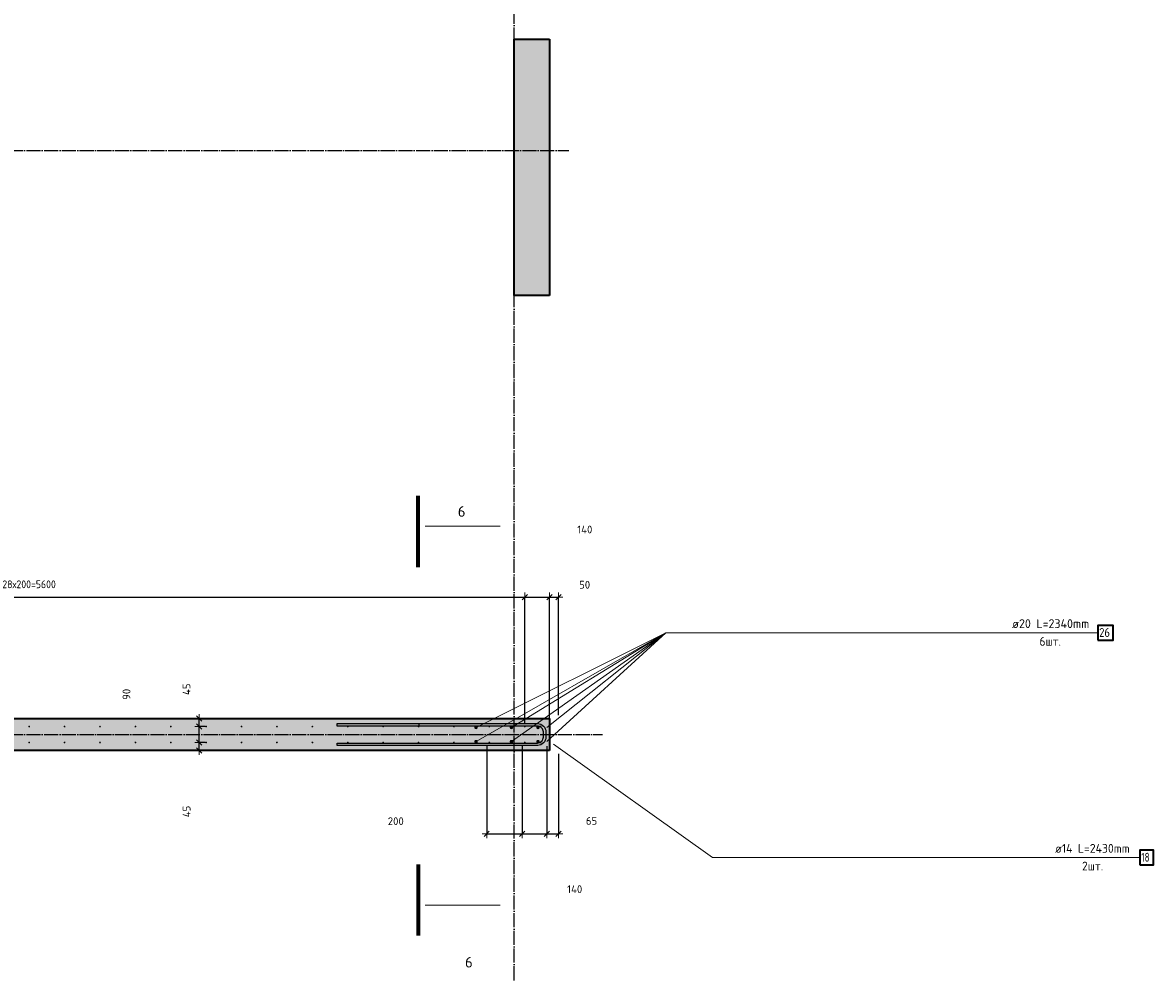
# Model space of a CAD drawing. Header units: millimetres. Extents: x -2995 to 60896, y -2809 to 57831.
# Tile 46 of 169: x 11123 to 17512, y 38196 to 43563. Entities that reach past the tile are written whole.
import ezdxf

# ---------------------------------------------------------------- set-up
doc = ezdxf.new("R2010")
doc.units = ezdxf.units.MM
doc.header["$PDMODE"] = 65
doc.linetypes.add('______11', pattern=[100, 80, -10, 0, -10])
doc.linetypes.add('______5', pattern=[220, 160, -20, 20, -20])
for name, color, linetype, lineweight in [('Арм.стержн. вертикальными 1', 22, 'Continuous', 35), ('Арм.стержн.горизонт. 2', 202, 'Continuous', 35), ('Обозначение разреза_ общее', 7, 'Continuous', 25), ('Размерная линия_ общее', 7, 'Continuous', 13)]:
    doc.layers.add(name, color=color, linetype=linetype, lineweight=lineweight)
doc.layers.add('Арм.стержн. вертикальными 2', color=7, linetype='Continuous', lineweight=35, true_color=0x006e00)
doc.layers.add('Осевая линия_ общее', color=7, linetype='______5', lineweight=13, true_color=0xa0a0a0)
doc.styles.add('ISOCPEUR', font='ISOCPEUR')
doc.dimstyles.new('DIMSTYLE_2', dxfattribs={"dimtxt": 44, "dimasz": 50, "dimexe": 0, "dimexo": 0, "dimgap": 22, "dimtad": 2, "dimdec": 0, "dimrnd": 5, "dimzin": 12, "dimdsep": 46, "dimtxsty": 'ISOCPEUR', "dimblk1": 'ALL_ML_STRICH', "dimblk2": 'ALL_ML_STRICH', "dimsah": 1, "dimcen": 0, "dimclrd": 7, "dimclre": 256, "dimclrt": 7, "dimadec": 0, "dimazin": 0, "dimtfac": 1, "dimtdec": 0, "dimtix": 1, "dimtmove": 2, "dimatfit": 3, "dimfxl": 0, "dimtvp": 1.2, "dimtzin": 0, "dimlwd": 0, "dimlwe": -3, "dimarcsym": 0})
doc.dimstyles.new('DIMSTYLE_3', dxfattribs={"dimtxt": 44, "dimasz": 50, "dimexe": 0, "dimexo": 0, "dimgap": 22, "dimtad": 2, "dimdec": 0, "dimrnd": 5, "dimzin": 12, "dimdsep": 46, "dimtxsty": 'ISOCPEUR', "dimblk1": 'ALL_ML_STRICH', "dimblk2": 'ALL_ML_STRICH', "dimsah": 1, "dimcen": 0, "dimclrd": 7, "dimclre": 256, "dimclrt": 7, "dimadec": 0, "dimazin": 0, "dimtfac": 1, "dimtdec": 0, "dimtix": 1, "dimtmove": 2, "dimatfit": 3, "dimfxl": 0, "dimtvp": 1.2, "dimtzin": 0, "dimlwd": 0, "dimlwe": -3, "dimarcsym": 0})
doc.dimstyles.new('DIMSTYLE_5', dxfattribs={"dimtxt": 44, "dimasz": 50, "dimexe": 0, "dimexo": 0, "dimgap": 22, "dimtad": 2, "dimdec": 0, "dimrnd": 5, "dimzin": 12, "dimdsep": 46, "dimtxsty": 'ISOCPEUR', "dimblk1": 'ALL_ML_STRICH', "dimblk2": 'ALL_ML_STRICH', "dimsah": 1, "dimcen": 0, "dimclrd": 7, "dimclre": 256, "dimclrt": 7, "dimadec": 0, "dimazin": 0, "dimtfac": 1, "dimtdec": 0, "dimtix": 1, "dimtmove": 2, "dimatfit": 3, "dimfxl": 0, "dimtzin": 0, "dimlwd": 0, "dimlwe": -3, "dimarcsym": 0})
doc.dimstyles.new('DIMSTYLE_6', dxfattribs={"dimtxt": 44, "dimasz": 50, "dimexe": 0, "dimexo": 0, "dimgap": 22, "dimtad": 0, "dimdec": 0, "dimrnd": 5, "dimzin": 12, "dimdsep": 46, "dimtxsty": 'ISOCPEUR', "dimblk1": 'ALL_ML_STRICH', "dimblk2": 'ALL_ML_STRICH', "dimsah": 1, "dimcen": 0, "dimclrd": 7, "dimclre": 256, "dimclrt": 7, "dimadec": 0, "dimazin": 0, "dimtfac": 1, "dimtdec": 0, "dimtix": 1, "dimtmove": 2, "dimatfit": 3, "dimfxl": 0, "dimtzin": 0, "dimlwd": 0, "dimlwe": -3, "dimarcsym": 0})

# ---------------------------------------------------------------- blocks, each defined once
blk = doc.blocks.new('ALL_ML_STRICH')
at = {"color": 0, "linetype": 'ByBlock', "lineweight": -2}
for p, q in [((-1, 0), (0.5, 0)), ((-0.3, -0.3), (0.3, 0.3)), ((0, -0.5), (0, 0.5))]:
    blk.add_line(p, q, dxfattribs=at)
blk = doc.blocks.new('*D4')
at = {"layer": 'DEFPOINTS', "color": 7, "linetype": 'Continuous', "lineweight": 13, "transparency": 33554687}
for p in [(12174.7, 39495.5), (12074.2, 39450), (12121, 39450)]:
    blk.add_point(p, dxfattribs=at)
at = {"layer": 'Размерная линия_ общее', "color": 253, "linetype": 'Continuous', "lineweight": -2, "true_color": 0xa0a0a0, "transparency": 33554687}
for p, q in [((12154.7, 39495.5), (12121, 39495.5)), ((12094.2, 39450), (12121, 39450))]:
    blk.add_line(p, q, dxfattribs=at)
at = {"layer": 'Размерная линия_ общее', "color": 7, "linetype": 'Continuous', "lineweight": -2, "transparency": 33554687}
blk.add_line((12121, 39450), (12121, 39495.5), dxfattribs=at)
at = {"layer": 'Размерная линия_ общее', "color": 7, "linetype": 'Continuous', "lineweight": 13, "transparency": 33554687, "xscale": 50, "yscale": 50, "zscale": 50}
for p, rotation in [((12121, 39495.5), 90), ((12121, 39450), 270)]:
    blk.add_blockref('ALL_ML_STRICH', p, dxfattribs=dict(at, rotation=rotation))
at = {"layer": 'Размерная линия_ общее', "color": 7, "linetype": 'Continuous', "lineweight": 13, "transparency": 33554687, "insert": (12049.6, 39105.1), "char_height": 44, "width": 88, "attachment_point": 5, "rotation": 90, "style": 'ISOCPEUR'}
blk.add_mtext('\\A1;{45}', dxfattribs=at)
blk = doc.blocks.new('*D5')
at = {"layer": 'DEFPOINTS', "color": 7, "linetype": 'Continuous', "lineweight": 13, "transparency": 33554687}
for p in [(12174.7, 39585), (12121, 39495.5), (12174.7, 39495.5)]:
    blk.add_point(p, dxfattribs=at)
at = {"layer": 'Размерная линия_ общее', "color": 253, "linetype": 'Continuous', "lineweight": -2, "true_color": 0xa0a0a0, "transparency": 33554687}
for p, q in [((12154.7, 39585), (12121, 39585)), ((12154.7, 39495.5), (12121, 39495.5))]:
    blk.add_line(p, q, dxfattribs=at)
at = {"layer": 'Размерная линия_ общее', "color": 7, "linetype": 'Continuous', "lineweight": -2, "transparency": 33554687}
blk.add_line((12121, 39495.5), (12121, 39585), dxfattribs=at)
at = {"layer": 'Размерная линия_ общее', "color": 7, "linetype": 'Continuous', "lineweight": 13, "transparency": 33554687, "xscale": 50, "yscale": 50, "zscale": 50}
for p, rotation in [((12121, 39585), 90), ((12121, 39495.5), 270)]:
    blk.add_blockref('ALL_ML_STRICH', p, dxfattribs=dict(at, rotation=rotation))
at = {"layer": 'Размерная линия_ общее', "color": 7, "linetype": 'Continuous', "lineweight": 13, "transparency": 33554687, "insert": (11709.6, 39767.2), "char_height": 44, "width": 88, "attachment_point": 5, "rotation": 90, "style": 'ISOCPEUR'}
blk.add_mtext('\\A1;{90}', dxfattribs=at)
blk = doc.blocks.new('*D6')
at = {"layer": 'DEFPOINTS', "color": 7, "linetype": 'Continuous', "lineweight": 13, "transparency": 33554687}
for p in [(12074.2, 39630), (12121, 39585), (12174.7, 39585)]:
    blk.add_point(p, dxfattribs=at)
at = {"layer": 'Размерная линия_ общее', "color": 253, "linetype": 'Continuous', "lineweight": -2, "true_color": 0xa0a0a0, "transparency": 33554687}
for p, q in [((12094.2, 39630), (12121, 39630)), ((12154.7, 39585), (12121, 39585))]:
    blk.add_line(p, q, dxfattribs=at)
at = {"layer": 'Размерная линия_ общее', "color": 7, "linetype": 'Continuous', "lineweight": -2, "transparency": 33554687}
blk.add_line((12121, 39585), (12121, 39630), dxfattribs=at)
at = {"layer": 'Размерная линия_ общее', "color": 7, "linetype": 'Continuous', "lineweight": 13, "transparency": 33554687, "xscale": 50, "yscale": 50, "zscale": 50}
for p, rotation in [((12121, 39630), 90), ((12121, 39585), 270)]:
    blk.add_blockref('ALL_ML_STRICH', p, dxfattribs=dict(at, rotation=rotation))
at = {"layer": 'Размерная линия_ общее', "color": 7, "linetype": 'Continuous', "lineweight": 13, "transparency": 33554687, "insert": (12049.3, 39795.8), "char_height": 44, "width": 88, "attachment_point": 5, "rotation": 90, "style": 'ISOCPEUR'}
blk.add_mtext('\\A1;{45}', dxfattribs=at)
blk = doc.blocks.new('*D51')
at = {"layer": 'DEFPOINTS', "color": 7, "linetype": 'Continuous', "lineweight": 13, "transparency": 33554687}
for p in [(8360, 40316.8), (8360, 39585), (13960, 39585)]:
    blk.add_point(p, dxfattribs=at)
at = {"layer": 'Размерная линия_ общее', "color": 253, "linetype": 'Continuous', "lineweight": -2, "true_color": 0xa0a0a0, "transparency": 33554687}
for p, q in [((8360, 39605), (8360, 40316.8)), ((13960, 39605), (13960, 40316.8))]:
    blk.add_line(p, q, dxfattribs=at)
at = {"layer": 'Размерная линия_ общее', "color": 7, "linetype": 'Continuous', "lineweight": -2, "transparency": 33554687}
blk.add_line((8360, 40316.8), (13960, 40316.8), dxfattribs=at)
at = {"layer": 'Размерная линия_ общее', "color": 7, "linetype": 'Continuous', "lineweight": 13, "transparency": 33554687, "xscale": 50, "yscale": 50, "zscale": 50, "rotation": 180}
blk.add_blockref('ALL_ML_STRICH', (8360, 40316.8), dxfattribs=at)
at = {"layer": 'Размерная линия_ общее', "color": 7, "linetype": 'Continuous', "lineweight": 13, "transparency": 33554687, "xscale": 50, "yscale": 50, "zscale": 50}
blk.add_blockref('ALL_ML_STRICH', (13960, 40316.8), dxfattribs=at)
at = {"layer": 'Размерная линия_ общее', "color": 7, "linetype": 'Continuous', "lineweight": 13, "transparency": 33554687, "insert": (11008, 40410.8), "char_height": 44, "width": 2.2, "attachment_point": 1, "line_spacing_factor": 0.60241, "style": 'ISOCPEUR'}
blk.add_mtext('\\W0.91;28х200=5600', dxfattribs=at)
blk = doc.blocks.new('*D52')
at = {"layer": 'DEFPOINTS', "color": 7, "linetype": 'Continuous', "lineweight": 13, "transparency": 33554687}
for p in [(13960, 40316.8), (13960, 39585), (14100, 39585)]:
    blk.add_point(p, dxfattribs=at)
at = {"layer": 'Размерная линия_ общее', "color": 253, "linetype": 'Continuous', "lineweight": -2, "true_color": 0xa0a0a0, "transparency": 33554687}
for p, q in [((13960, 39605), (13960, 40316.8)), ((14100, 39605), (14100, 40316.8))]:
    blk.add_line(p, q, dxfattribs=at)
at = {"layer": 'Размерная линия_ общее', "color": 7, "linetype": 'Continuous', "lineweight": -2, "transparency": 33554687}
blk.add_line((13960, 40316.8), (14100, 40316.8), dxfattribs=at)
at = {"layer": 'Размерная линия_ общее', "color": 7, "linetype": 'Continuous', "lineweight": 13, "transparency": 33554687, "xscale": 50, "yscale": 50, "zscale": 50, "rotation": 180}
blk.add_blockref('ALL_ML_STRICH', (13960, 40316.8), dxfattribs=at)
at = {"layer": 'Размерная линия_ общее', "color": 7, "linetype": 'Continuous', "lineweight": 13, "transparency": 33554687, "xscale": 50, "yscale": 50, "zscale": 50}
blk.add_blockref('ALL_ML_STRICH', (14100, 40316.8), dxfattribs=at)
at = {"layer": 'Размерная линия_ общее', "color": 7, "linetype": 'Continuous', "lineweight": 13, "transparency": 33554687, "insert": (14299.5, 40698.5), "char_height": 44, "width": 132, "attachment_point": 5, "style": 'ISOCPEUR'}
blk.add_mtext('\\A1;{140}', dxfattribs=at)
blk = doc.blocks.new('*D53')
at = {"layer": 'DEFPOINTS', "color": 7, "linetype": 'Continuous', "lineweight": 13, "transparency": 33554687}
for p in [(14100, 40316.8), (14150, 39630), (14100, 39585)]:
    blk.add_point(p, dxfattribs=at)
at = {"layer": 'Размерная линия_ общее', "color": 253, "linetype": 'Continuous', "lineweight": -2, "true_color": 0xa0a0a0, "transparency": 33554687}
for p, q in [((14100, 39605), (14100, 40316.8)), ((14150, 39650), (14150, 40316.8))]:
    blk.add_line(p, q, dxfattribs=at)
at = {"layer": 'Размерная линия_ общее', "color": 7, "linetype": 'Continuous', "lineweight": -2, "transparency": 33554687}
blk.add_line((14100, 40316.8), (14150, 40316.8), dxfattribs=at)
at = {"layer": 'Размерная линия_ общее', "color": 7, "linetype": 'Continuous', "lineweight": 13, "transparency": 33554687, "xscale": 50, "yscale": 50, "zscale": 50, "rotation": 180}
blk.add_blockref('ALL_ML_STRICH', (14100, 40316.8), dxfattribs=at)
at = {"layer": 'Размерная линия_ общее', "color": 7, "linetype": 'Continuous', "lineweight": 13, "transparency": 33554687, "xscale": 50, "yscale": 50, "zscale": 50}
blk.add_blockref('ALL_ML_STRICH', (14150, 40316.8), dxfattribs=at)
at = {"layer": 'Размерная линия_ общее', "color": 7, "linetype": 'Continuous', "lineweight": 13, "transparency": 33554687, "insert": (14298.5, 40386.5), "char_height": 44, "width": 88, "attachment_point": 5, "style": 'ISOCPEUR'}
blk.add_mtext('\\A1;{50}', dxfattribs=at)
blk = doc.blocks.new('*D54')
at = {"layer": 'DEFPOINTS', "color": 7, "linetype": 'Continuous', "lineweight": 13, "transparency": 33554687}
for p in [(13745, 39495), (13945, 39495), (13745, 38978.9)]:
    blk.add_point(p, dxfattribs=at)
at = {"layer": 'Размерная линия_ общее', "color": 253, "linetype": 'Continuous', "lineweight": -2, "true_color": 0xa0a0a0, "transparency": 33554687}
for p, q in [((13745, 39475), (13745, 38978.9)), ((13945, 39475), (13945, 38978.9))]:
    blk.add_line(p, q, dxfattribs=at)
at = {"layer": 'Размерная линия_ общее', "color": 7, "linetype": 'Continuous', "lineweight": -2, "transparency": 33554687}
blk.add_line((13745, 38978.9), (13945, 38978.9), dxfattribs=at)
at = {"layer": 'Размерная линия_ общее', "color": 7, "linetype": 'Continuous', "lineweight": 13, "transparency": 33554687, "xscale": 50, "yscale": 50, "zscale": 50, "rotation": 180}
blk.add_blockref('ALL_ML_STRICH', (13745, 38978.9), dxfattribs=at)
at = {"layer": 'Размерная линия_ общее', "color": 7, "linetype": 'Continuous', "lineweight": 13, "transparency": 33554687, "xscale": 50, "yscale": 50, "zscale": 50}
blk.add_blockref('ALL_ML_STRICH', (13945, 38978.9), dxfattribs=at)
at = {"layer": 'Размерная линия_ общее', "color": 7, "linetype": 'Continuous', "lineweight": 13, "transparency": 33554687, "insert": (13231.3, 39050.1), "char_height": 44, "width": 132, "attachment_point": 5, "style": 'ISOCPEUR'}
blk.add_mtext('\\A1;{200}', dxfattribs=at)
blk = doc.blocks.new('*D55')
at = {"layer": 'DEFPOINTS', "color": 7, "linetype": 'Continuous', "lineweight": 13, "transparency": 33554687}
for p in [(13945, 39495), (14085, 39495), (13945, 38978.9)]:
    blk.add_point(p, dxfattribs=at)
at = {"layer": 'Размерная линия_ общее', "color": 253, "linetype": 'Continuous', "lineweight": -2, "true_color": 0xa0a0a0, "transparency": 33554687}
for p, q in [((13945, 39475), (13945, 38978.9)), ((14085, 39475), (14085, 38978.9))]:
    blk.add_line(p, q, dxfattribs=at)
at = {"layer": 'Размерная линия_ общее', "color": 7, "linetype": 'Continuous', "lineweight": -2, "transparency": 33554687}
blk.add_line((13945, 38978.9), (14085, 38978.9), dxfattribs=at)
at = {"layer": 'Размерная линия_ общее', "color": 7, "linetype": 'Continuous', "lineweight": 13, "transparency": 33554687, "xscale": 50, "yscale": 50, "zscale": 50, "rotation": 180}
blk.add_blockref('ALL_ML_STRICH', (13945, 38978.9), dxfattribs=at)
at = {"layer": 'Размерная линия_ общее', "color": 7, "linetype": 'Continuous', "lineweight": 13, "transparency": 33554687, "xscale": 50, "yscale": 50, "zscale": 50}
blk.add_blockref('ALL_ML_STRICH', (14085, 38978.9), dxfattribs=at)
at = {"layer": 'Размерная линия_ общее', "color": 7, "linetype": 'Continuous', "lineweight": 13, "transparency": 33554687, "insert": (14242.5, 38666), "char_height": 44, "width": 132, "attachment_point": 5, "style": 'ISOCPEUR'}
blk.add_mtext('\\A1;{140}', dxfattribs=at)
blk = doc.blocks.new('*D56')
at = {"layer": 'DEFPOINTS', "color": 7, "linetype": 'Continuous', "lineweight": 13, "transparency": 33554687}
for p in [(14085, 39495), (14150, 39450), (14085, 38978.9)]:
    blk.add_point(p, dxfattribs=at)
at = {"layer": 'Размерная линия_ общее', "color": 253, "linetype": 'Continuous', "lineweight": -2, "true_color": 0xa0a0a0, "transparency": 33554687}
for p, q in [((14085, 39475), (14085, 38978.9)), ((14150, 39430), (14150, 38978.9))]:
    blk.add_line(p, q, dxfattribs=at)
at = {"layer": 'Размерная линия_ общее', "color": 7, "linetype": 'Continuous', "lineweight": -2, "transparency": 33554687}
blk.add_line((14085, 38978.9), (14150, 38978.9), dxfattribs=at)
at = {"layer": 'Размерная линия_ общее', "color": 7, "linetype": 'Continuous', "lineweight": 13, "transparency": 33554687, "xscale": 50, "yscale": 50, "zscale": 50, "rotation": 180}
blk.add_blockref('ALL_ML_STRICH', (14085, 38978.9), dxfattribs=at)
at = {"layer": 'Размерная линия_ общее', "color": 7, "linetype": 'Continuous', "lineweight": 13, "transparency": 33554687, "xscale": 50, "yscale": 50, "zscale": 50}
blk.add_blockref('ALL_ML_STRICH', (14150, 38978.9), dxfattribs=at)
at = {"layer": 'Размерная линия_ общее', "color": 7, "linetype": 'Continuous', "lineweight": 13, "transparency": 33554687, "insert": (14337.6, 39051.9), "char_height": 44, "width": 88, "attachment_point": 5, "style": 'ISOCPEUR'}
blk.add_mtext('\\A1;{65}', dxfattribs=at)
blk = doc.blocks.new('СЛОЖНЫЙ_ОБЪЕКТ_0')
at = {"layer": 'Осевая линия_ общее', "color": 253, "linetype": '______11', "lineweight": -3, "true_color": 0xa0a0a0, "transparency": 33554687}
for p, q in [((13900, -2590), (13900, 47490)), ((-2770, 42840), (14210, 42840)), ((-2770, 39540), (14400, 39540))]:
    blk.add_line(p, q, dxfattribs=at)

msp = doc.modelspace()

# ---------------------------------------------------------------- hatches: boundary and pattern name
at = {"linetype": 'Continuous', "lineweight": 25, "transparency": 33554687}
for points in [[(13900, 42020), (14100, 42020), (14100, 43470), (13900, 43470)], [(8320, 39630), (8320, 39450), (14100, 39450), (14100, 39630)]]:
    msp.add_hatch(color=7, dxfattribs=at).paths.add_polyline_path(points)
at = {"layer": 'Арм.стержн. вертикальными 1', "linetype": 'Continuous', "lineweight": 50, "transparency": 33554687}
for points in [[(11165, 39585), (11164.6, 39586.9), (11163.5, 39588.6), (11161.9, 39589.6), (11160, 39590), (11158.1, 39589.6), (11156.5, 39588.6), (11155.4, 39586.9), (11155, 39585), (11155.4, 39583.1), (11156.5, 39581.5), (11158.1, 39580.4), (11160, 39580), (11161.9, 39580.4), (11163.5, 39581.5), (11164.6, 39583.1)], [(11365, 39585), (11364.6, 39586.9), (11363.5, 39588.6), (11361.9, 39589.6), (11360, 39590), (11358.1, 39589.6), (11356.5, 39588.6), (11355.4, 39586.9), (11355, 39585), (11355.4, 39583.1), (11356.5, 39581.5), (11358.1, 39580.4), (11360, 39580), (11361.9, 39580.4), (11363.5, 39581.5), (11364.6, 39583.1)], [(11565, 39585), (11564.6, 39586.9), (11563.5, 39588.6), (11561.9, 39589.6), (11560, 39590), (11558.1, 39589.6), (11556.5, 39588.6), (11555.4, 39586.9), (11555, 39585), (11555.4, 39583.1), (11556.5, 39581.5), (11558.1, 39580.4), (11560, 39580), (11561.9, 39580.4), (11563.5, 39581.5), (11564.6, 39583.1)], [(11765, 39585), (11764.6, 39586.9), (11763.5, 39588.6), (11761.9, 39589.6), (11760, 39590), (11758.1, 39589.6), (11756.5, 39588.6), (11755.4, 39586.9), (11755, 39585), (11755.4, 39583.1), (11756.5, 39581.5), (11758.1, 39580.4), (11760, 39580), (11761.9, 39580.4), (11763.5, 39581.5), (11764.6, 39583.1)], [(11965, 39585), (11964.6, 39586.9), (11963.5, 39588.6), (11961.9, 39589.6), (11960, 39590), (11958.1, 39589.6), (11956.5, 39588.6), (11955.4, 39586.9), (11955, 39585), (11955.4, 39583.1), (11956.5, 39581.5), (11958.1, 39580.4), (11960, 39580), (11961.9, 39580.4), (11963.5, 39581.5), (11964.6, 39583.1)], [(12165, 39585), (12164.6, 39586.9), (12163.5, 39588.6), (12161.9, 39589.6), (12160, 39590), (12158.1, 39589.6), (12156.5, 39588.6), (12155.4, 39586.9), (12155, 39585), (12155.4, 39583.1), (12156.5, 39581.5), (12158.1, 39580.4), (12160, 39580), (12161.9, 39580.4), (12163.5, 39581.5), (12164.6, 39583.1)], [(12365, 39585), (12364.6, 39586.9), (12363.5, 39588.6), (12361.9, 39589.6), (12360, 39590), (12358.1, 39589.6), (12356.5, 39588.6), (12355.4, 39586.9), (12355, 39585), (12355.4, 39583.1), (12356.5, 39581.5), (12358.1, 39580.4), (12360, 39580), (12361.9, 39580.4), (12363.5, 39581.5), (12364.6, 39583.1)], [(12565, 39585), (12564.6, 39586.9), (12563.5, 39588.5), (12561.9, 39589.6), (12560, 39590), (12558.1, 39589.6), (12556.5, 39588.5), (12555.4, 39586.9), (12555, 39585), (12555.4, 39583.1), (12556.5, 39581.5), (12558.1, 39580.4), (12560, 39580), (12561.9, 39580.4), (12563.5, 39581.5), (12564.6, 39583.1)], [(12765, 39585), (12764.6, 39586.9), (12763.5, 39588.5), (12761.9, 39589.6), (12760, 39590), (12758.1, 39589.6), (12756.5, 39588.5), (12755.4, 39586.9), (12755, 39585), (12755.4, 39583.1), (12756.5, 39581.5), (12758.1, 39580.4), (12760, 39580), (12761.9, 39580.4), (12763.5, 39581.5), (12764.6, 39583.1)], [(12965, 39585), (12964.6, 39586.9), (12963.5, 39588.5), (12961.9, 39589.6), (12960, 39590), (12958.1, 39589.6), (12956.5, 39588.5), (12955.4, 39586.9), (12955, 39585), (12955.4, 39583.1), (12956.5, 39581.5), (12958.1, 39580.4), (12960, 39580), (12961.9, 39580.4), (12963.5, 39581.5), (12964.6, 39583.1)], [(13165, 39585), (13164.6, 39586.9), (13163.5, 39588.5), (13161.9, 39589.6), (13160, 39590), (13158.1, 39589.6), (13156.5, 39588.5), (13155.4, 39586.9), (13155, 39585), (13155.4, 39583.1), (13156.5, 39581.5), (13158.1, 39580.4), (13160, 39580), (13161.9, 39580.4), (13163.5, 39581.5), (13164.6, 39583.1)], [(13365, 39585), (13364.6, 39586.9), (13363.5, 39588.5), (13361.9, 39589.6), (13360, 39590), (13358.1, 39589.6), (13356.5, 39588.5), (13355.4, 39586.9), (13355, 39585), (13355.4, 39583.1), (13356.5, 39581.5), (13358.1, 39580.4), (13360, 39580), (13361.9, 39580.4), (13363.5, 39581.5), (13364.6, 39583.1)], [(13565, 39585), (13564.6, 39586.9), (13563.5, 39588.5), (13561.9, 39589.6), (13560, 39590), (13558.1, 39589.6), (13556.5, 39588.5), (13555.4, 39586.9), (13555, 39585), (13555.4, 39583.1), (13556.5, 39581.5), (13558.1, 39580.4), (13560, 39580), (13561.9, 39580.4), (13563.5, 39581.5), (13564.6, 39583.1)], [(13765, 39585), (13764.6, 39586.9), (13763.5, 39588.5), (13761.9, 39589.6), (13760, 39590), (13758.1, 39589.6), (13756.5, 39588.5), (13755.4, 39586.9), (13755, 39585), (13755.4, 39583.1), (13756.5, 39581.5), (13758.1, 39580.4), (13760, 39580), (13761.9, 39580.4), (13763.5, 39581.5), (13764.6, 39583.1)], [(13965, 39585), (13964.6, 39586.9), (13963.5, 39588.5), (13961.9, 39589.6), (13960, 39590), (13958.1, 39589.6), (13956.5, 39588.5), (13955.4, 39586.9), (13955, 39585), (13955.4, 39583.1), (13956.5, 39581.5), (13958.1, 39580.4), (13960, 39580), (13961.9, 39580.4), (13963.5, 39581.5), (13964.6, 39583.1)], [(14055, 39585), (14054.6, 39586.9), (14053.5, 39588.5), (14051.9, 39589.6), (14050, 39590), (14048.1, 39589.6), (14046.5, 39588.5), (14045.4, 39586.9), (14045, 39585), (14045.4, 39583.1), (14046.5, 39581.5), (14048.1, 39580.4), (14050, 39580), (14051.9, 39580.4), (14053.5, 39581.5), (14054.6, 39583.1)], [(11165, 39495), (11164.6, 39496.9), (11163.5, 39498.6), (11161.9, 39499.6), (11160, 39500), (11158.1, 39499.6), (11156.5, 39498.6), (11155.4, 39496.9), (11155, 39495), (11155.4, 39493.1), (11156.5, 39491.5), (11158.1, 39490.4), (11160, 39490), (11161.9, 39490.4), (11163.5, 39491.5), (11164.6, 39493.1)], [(11365, 39495), (11364.6, 39496.9), (11363.5, 39498.6), (11361.9, 39499.6), (11360, 39500), (11358.1, 39499.6), (11356.5, 39498.6), (11355.4, 39496.9), (11355, 39495), (11355.4, 39493.1), (11356.5, 39491.5), (11358.1, 39490.4), (11360, 39490), (11361.9, 39490.4), (11363.5, 39491.5), (11364.6, 39493.1)], [(11565, 39495), (11564.6, 39496.9), (11563.5, 39498.6), (11561.9, 39499.6), (11560, 39500), (11558.1, 39499.6), (11556.5, 39498.6), (11555.4, 39496.9), (11555, 39495), (11555.4, 39493.1), (11556.5, 39491.5), (11558.1, 39490.4), (11560, 39490), (11561.9, 39490.4), (11563.5, 39491.5), (11564.6, 39493.1)], [(11765, 39495), (11764.6, 39496.9), (11763.5, 39498.6), (11761.9, 39499.6), (11760, 39500), (11758.1, 39499.6), (11756.5, 39498.6), (11755.4, 39496.9), (11755, 39495), (11755.4, 39493.1), (11756.5, 39491.5), (11758.1, 39490.4), (11760, 39490), (11761.9, 39490.4), (11763.5, 39491.5), (11764.6, 39493.1)], [(11965, 39495), (11964.6, 39496.9), (11963.5, 39498.6), (11961.9, 39499.6), (11960, 39500), (11958.1, 39499.6), (11956.5, 39498.6), (11955.4, 39496.9), (11955, 39495), (11955.4, 39493.1), (11956.5, 39491.5), (11958.1, 39490.4), (11960, 39490), (11961.9, 39490.4), (11963.5, 39491.5), (11964.6, 39493.1)], [(12165, 39495), (12164.6, 39496.9), (12163.5, 39498.6), (12161.9, 39499.6), (12160, 39500), (12158.1, 39499.6), (12156.5, 39498.6), (12155.4, 39496.9), (12155, 39495), (12155.4, 39493.1), (12156.5, 39491.5), (12158.1, 39490.4), (12160, 39490), (12161.9, 39490.4), (12163.5, 39491.5), (12164.6, 39493.1)], [(12365, 39495), (12364.6, 39496.9), (12363.5, 39498.6), (12361.9, 39499.6), (12360, 39500), (12358.1, 39499.6), (12356.5, 39498.6), (12355.4, 39496.9), (12355, 39495), (12355.4, 39493.1), (12356.5, 39491.5), (12358.1, 39490.4), (12360, 39490), (12361.9, 39490.4), (12363.5, 39491.5), (12364.6, 39493.1)], [(12565, 39495), (12564.6, 39496.9), (12563.5, 39498.5), (12561.9, 39499.6), (12560, 39500), (12558.1, 39499.6), (12556.5, 39498.5), (12555.4, 39496.9), (12555, 39495), (12555.4, 39493.1), (12556.5, 39491.5), (12558.1, 39490.4), (12560, 39490), (12561.9, 39490.4), (12563.5, 39491.5), (12564.6, 39493.1)], [(12765, 39495), (12764.6, 39496.9), (12763.5, 39498.5), (12761.9, 39499.6), (12760, 39500), (12758.1, 39499.6), (12756.5, 39498.5), (12755.4, 39496.9), (12755, 39495), (12755.4, 39493.1), (12756.5, 39491.5), (12758.1, 39490.4), (12760, 39490), (12761.9, 39490.4), (12763.5, 39491.5), (12764.6, 39493.1)], [(12965, 39495), (12964.6, 39496.9), (12963.5, 39498.5), (12961.9, 39499.6), (12960, 39500), (12958.1, 39499.6), (12956.5, 39498.5), (12955.4, 39496.9), (12955, 39495), (12955.4, 39493.1), (12956.5, 39491.5), (12958.1, 39490.4), (12960, 39490), (12961.9, 39490.4), (12963.5, 39491.5), (12964.6, 39493.1)], [(13165, 39495), (13164.6, 39496.9), (13163.5, 39498.5), (13161.9, 39499.6), (13160, 39500), (13158.1, 39499.6), (13156.5, 39498.5), (13155.4, 39496.9), (13155, 39495), (13155.4, 39493.1), (13156.5, 39491.5), (13158.1, 39490.4), (13160, 39490), (13161.9, 39490.4), (13163.5, 39491.5), (13164.6, 39493.1)], [(13365, 39495), (13364.6, 39496.9), (13363.5, 39498.5), (13361.9, 39499.6), (13360, 39500), (13358.1, 39499.6), (13356.5, 39498.5), (13355.4, 39496.9), (13355, 39495), (13355.4, 39493.1), (13356.5, 39491.5), (13358.1, 39490.4), (13360, 39490), (13361.9, 39490.4), (13363.5, 39491.5), (13364.6, 39493.1)], [(13565, 39495), (13564.6, 39496.9), (13563.5, 39498.5), (13561.9, 39499.6), (13560, 39500), (13558.1, 39499.6), (13556.5, 39498.5), (13555.4, 39496.9), (13555, 39495), (13555.4, 39493.1), (13556.5, 39491.5), (13558.1, 39490.4), (13560, 39490), (13561.9, 39490.4), (13563.5, 39491.5), (13564.6, 39493.1)], [(13765, 39495), (13764.6, 39496.9), (13763.5, 39498.5), (13761.9, 39499.6), (13760, 39500), (13758.1, 39499.6), (13756.5, 39498.5), (13755.4, 39496.9), (13755, 39495), (13755.4, 39493.1), (13756.5, 39491.5), (13758.1, 39490.4), (13760, 39490), (13761.9, 39490.4), (13763.5, 39491.5), (13764.6, 39493.1)], [(13965, 39495), (13964.6, 39496.9), (13963.5, 39498.5), (13961.9, 39499.6), (13960, 39500), (13958.1, 39499.6), (13956.5, 39498.5), (13955.4, 39496.9), (13955, 39495), (13955.4, 39493.1), (13956.5, 39491.5), (13958.1, 39490.4), (13960, 39490), (13961.9, 39490.4), (13963.5, 39491.5), (13964.6, 39493.1)], [(14055, 39495), (14054.6, 39496.9), (14053.5, 39498.5), (14051.9, 39499.6), (14050, 39500), (14048.1, 39499.6), (14046.5, 39498.5), (14045.4, 39496.9), (14045, 39495), (14045.4, 39493.1), (14046.5, 39491.5), (14048.1, 39490.4), (14050, 39490), (14051.9, 39490.4), (14053.5, 39491.5), (14054.6, 39493.1)]]:
    msp.add_hatch(color=4, dxfattribs=at).paths.add_polyline_path(points)
at = {"layer": 'Арм.стержн. вертикальными 2', "linetype": 'Continuous', "lineweight": 50, "transparency": 33554687}
for points in [[(13695, 39580), (13694.2, 39583.8), (13692.1, 39587.1), (13688.8, 39589.2), (13685, 39590), (13681.2, 39589.2), (13677.9, 39587.1), (13675.8, 39583.8), (13675, 39580), (13675.8, 39576.2), (13677.9, 39572.9), (13681.2, 39570.8), (13685, 39570), (13688.8, 39570.8), (13692.1, 39572.9), (13694.2, 39576.2)], [(13895, 39580), (13894.2, 39583.8), (13892.1, 39587.1), (13888.8, 39589.2), (13885, 39590), (13881.2, 39589.2), (13877.9, 39587.1), (13875.8, 39583.8), (13875, 39580), (13875.8, 39576.2), (13877.9, 39572.9), (13881.2, 39570.8), (13885, 39570), (13888.8, 39570.8), (13892.1, 39572.9), (13894.2, 39576.2)], [(14045, 39580), (14044.2, 39583.8), (14042.1, 39587.1), (14038.8, 39589.2), (14035, 39590), (14031.2, 39589.2), (14027.9, 39587.1), (14025.8, 39583.8), (14025, 39580), (14025.8, 39576.2), (14027.9, 39572.9), (14031.2, 39570.8), (14035, 39570), (14038.8, 39570.8), (14042.1, 39572.9), (14044.2, 39576.2)], [(13695, 39500), (13694.2, 39503.8), (13692.1, 39507.1), (13688.8, 39509.2), (13685, 39510), (13681.2, 39509.2), (13677.9, 39507.1), (13675.8, 39503.8), (13675, 39500), (13675.8, 39496.2), (13677.9, 39492.9), (13681.2, 39490.8), (13685, 39490), (13688.8, 39490.8), (13692.1, 39492.9), (13694.2, 39496.2)], [(13895, 39500), (13894.2, 39503.8), (13892.1, 39507.1), (13888.8, 39509.2), (13885, 39510), (13881.2, 39509.2), (13877.9, 39507.1), (13875.8, 39503.8), (13875, 39500), (13875.8, 39496.2), (13877.9, 39492.9), (13881.2, 39490.8), (13885, 39490), (13888.8, 39490.8), (13892.1, 39492.9), (13894.2, 39496.2)], [(14045, 39500), (14044.2, 39503.8), (14042.1, 39507.1), (14038.8, 39509.2), (14035, 39510), (14031.2, 39509.2), (14027.9, 39507.1), (14025.8, 39503.8), (14025, 39500), (14025.8, 39496.2), (14027.9, 39492.9), (14031.2, 39490.8), (14035, 39490), (14038.8, 39490.8), (14042.1, 39492.9), (14044.2, 39496.2)]]:
    msp.add_hatch(color=7, dxfattribs=at).paths.add_polyline_path(points)

# ---------------------------------------------------------------- linework, layer by layer
at = {"color": 7, "linetype": 'Continuous', "lineweight": 35, "transparency": 33554687}
for p, q in [((13900, 42020), (13900, 43470)), ((13900, 43470), (14100, 43470)), ((14100, 43470), (14100, 42020)), ((14100, 42020), (13900, 42020)), ((8320, 39630), (14100, 39630)), ((14100, 39630), (14100, 39450)), ((14100, 39450), (8320, 39450))]:
    msp.add_line(p, q, dxfattribs=at)
at = {"layer": 'Арм.стержн. вертикальными 2', "color": 7, "linetype": 'Continuous', "lineweight": 13, "transparency": 33554687}
for q in [(13685, 39580), (13685, 39500), (13885, 39500), (13885, 39580), (14085, 39580), (14085, 39500), (17197.8, 40114.9)]:
    msp.add_line((14757.8, 40114.9), q, dxfattribs=at)
at = {"layer": 'Арм.стержн. вертикальными 2', "color": 7, "linetype": 'Continuous', "lineweight": 35, "transparency": 33554687}
msp.add_lwpolyline([(17197.8, 40073.3), (17284.5, 40073.3), (17284.5, 40156.6), (17197.8, 40156.6), (17197.8, 40073.3)], dxfattribs=at)
at = {"layer": 'Арм.стержн.горизонт. 2', "color": 7, "linetype": 'Continuous', "lineweight": 13, "transparency": 33554687}
for q in [(14123, 39485), (14123, 39485), (17435.8, 38844.9)]:
    msp.add_line((15020.8, 38844.9), q, dxfattribs=at)
at = {"layer": 'Арм.стержн.горизонт. 2', "color": 7, "linetype": 'Continuous', "lineweight": 25, "transparency": 33554687}
for points in [[(12900, 39602), (14033.3, 39602), (14041.9, 39600.8), (14050.7, 39597.9), (14058.9, 39593.3), (14065.7, 39587.7), (14071.3, 39580.9), (14075.9, 39572.7), (14078.8, 39563.9), (14080, 39555.3), (14080, 39524.7), (14078.8, 39516.1), (14075.9, 39507.3), (14071.3, 39499.1), (14065.7, 39492.3), (14058.9, 39486.7), (14050.7, 39482.1), (14041.9, 39479.2), (14033.3, 39478), (12900, 39478), (12900, 39492), (14032.3, 39492), (14038.7, 39492.9), (14045.1, 39495), (14051, 39498.3), (14055.7, 39502.3), (14059.7, 39507), (14063, 39512.9), (14065.1, 39519.3), (14066, 39525.7), (14066, 39554.3), (14065.1, 39560.7), (14063, 39567.1), (14059.7, 39573), (14055.7, 39577.7), (14051, 39581.7), (14045.1, 39585), (14038.7, 39587.1), (14032.3, 39588), (12900, 39588), (12900, 39602)], [(13364, 39602), (14033.3, 39602), (14041.9, 39600.8), (14050.7, 39597.9), (14058.9, 39593.3), (14065.7, 39587.7), (14071.3, 39580.9), (14075.9, 39572.7), (14078.8, 39563.9), (14080, 39555.3), (14080, 39524.7), (14078.8, 39516.1), (14075.9, 39507.3), (14071.3, 39499.1), (14065.7, 39492.3), (14058.9, 39486.7), (14050.7, 39482.1), (14041.9, 39479.2), (14033.3, 39478), (12900, 39478), (12900, 39492), (14032.3, 39492), (14038.7, 39492.9), (14045.1, 39495), (14051, 39498.3), (14055.7, 39502.3), (14059.7, 39507), (14063, 39512.9), (14065.1, 39519.3), (14066, 39525.7), (14066, 39554.3), (14065.1, 39560.7), (14063, 39567.1), (14059.7, 39573), (14055.7, 39577.7), (14051, 39581.7), (14045.1, 39585), (14038.7, 39587.1), (14032.3, 39588), (13364, 39588), (13364, 39602)], [(13364, 39602), (14033.3, 39602), (14041.9, 39600.8), (14050.7, 39597.9), (14058.9, 39593.3), (14065.7, 39587.7), (14071.3, 39580.9), (14075.9, 39572.7), (14078.8, 39563.9), (14080, 39555.3), (14080, 39524.7), (14078.8, 39516.1), (14075.9, 39507.3), (14071.3, 39499.1), (14065.7, 39492.3), (14058.9, 39486.7), (14050.7, 39482.1), (14041.9, 39479.2), (14033.3, 39478), (12900, 39478), (12900, 39492), (14032.3, 39492), (14038.7, 39492.9), (14045.1, 39495), (14051, 39498.3), (14055.7, 39502.3), (14059.7, 39507), (14063, 39512.9), (14065.1, 39519.3), (14066, 39525.7), (14066, 39554.3), (14065.1, 39560.7), (14063, 39567.1), (14059.7, 39573), (14055.7, 39577.7), (14051, 39581.7), (14045.1, 39585), (14038.7, 39587.1), (14032.3, 39588), (13364, 39588), (13364, 39602)], [(12900, 39602), (14033.3, 39602), (14041.9, 39600.8), (14050.7, 39597.9), (14058.9, 39593.3), (14065.7, 39587.7), (14071.3, 39580.9), (14075.9, 39572.7), (14078.8, 39563.9), (14080, 39555.3), (14080, 39524.7), (14078.8, 39516.1), (14075.9, 39507.3), (14071.3, 39499.1), (14065.7, 39492.3), (14058.9, 39486.7), (14050.7, 39482.1), (14041.9, 39479.2), (14033.3, 39478), (12900, 39478), (12900, 39492), (14032.3, 39492), (14038.7, 39492.9), (14045.1, 39495), (14051, 39498.3), (14055.7, 39502.3), (14059.7, 39507), (14063, 39512.9), (14065.1, 39519.3), (14066, 39525.7), (14066, 39554.3), (14065.1, 39560.7), (14063, 39567.1), (14059.7, 39573), (14055.7, 39577.7), (14051, 39581.7), (14045.1, 39585), (14038.7, 39587.1), (14032.3, 39588), (12900, 39588), (12900, 39602)]]:
    msp.add_lwpolyline(points, dxfattribs=at)
at = {"layer": 'Арм.стержн.горизонт. 2', "color": 7, "linetype": 'Continuous', "lineweight": 35, "transparency": 33554687}
msp.add_lwpolyline([(17435.8, 38803.2), (17512.4, 38803.2), (17512.4, 38886.6), (17435.8, 38886.6), (17435.8, 38803.2)], dxfattribs=at)
at = {"layer": 'Обозначение разреза_ общее', "color": 7, "linetype": 'Continuous', "lineweight": 70, "transparency": 33554687}
for p, q in [((13357.4, 40486.3), (13357.4, 40888.3)), ((13357.4, 38806.3), (13357.4, 38404.3))]:
    msp.add_line(p, q, dxfattribs=at)
at = {"layer": 'Обозначение разреза_ общее', "color": 7, "linetype": 'Continuous', "lineweight": 13, "transparency": 33554687}
for p, q in [((13397.4, 40717), (13821.4, 40717)), ((13397.4, 38575.7), (13821.4, 38575.7))]:
    msp.add_line(p, q, dxfattribs=at)

# ---------------------------------------------------------------- block references
at = {"layer": 'Осевая линия_ общее', "color": 253, "linetype": '______11', "lineweight": -3, "true_color": 0xa0a0a0, "transparency": 33554687}
msp.add_blockref('СЛОЖНЫЙ_ОБЪЕКТ_0', (0, 0), dxfattribs=at)

# ---------------------------------------------------------------- texts
at = {"layer": 'Арм.стержн. вертикальными 2', "color": 7, "linetype": 'Continuous', "lineweight": 25, "transparency": 33554687, "char_height": 50, "attachment_point": 7, "style": 'ISOCPEUR'}
for s, insert, width in [('\\W0.98;ø20 L=2340mm ', (16713.8, 40141.6), 504.256), ('\\W0.87;26', (17206.1, 40091.6), 91.802), ('\\W0.94;6шт. ', (16868.8, 40041.6), 193.548)]:
    msp.add_mtext(s, dxfattribs=dict(at, insert=insert, width=width))
at = {"layer": 'Арм.стержн.горизонт. 2', "color": 7, "linetype": 'Continuous', "lineweight": 25, "transparency": 33554687, "char_height": 50, "attachment_point": 7, "style": 'ISOCPEUR'}
for s, insert, width in [('\\W0.96;ø14 L=2430mm ', (16956.8, 38871.6), 498.795), ('\\W0.75;18', (17444.1, 38821.6), 78.714), ('\\W0.94;2шт. ', (17109.3, 38771.6), 193.548)]:
    msp.add_mtext(s, dxfattribs=dict(at, insert=insert, width=width))
at = {"layer": 'Обозначение разреза_ общее', "color": 7, "linetype": 'Continuous', "lineweight": 13, "transparency": 33554687, "char_height": 60, "width": 65.333, "attachment_point": 7, "style": 'ISOCPEUR'}
for insert in [(13582, 40770.5), (13622.9, 38223.2)]:
    msp.add_mtext('\\A1;{\\fISOCPEUR|i0|b0;\\H60.000000;\\W1.000000;\\C7;6}\\P', dxfattribs=dict(at, insert=insert))

# ---------------------------------------------------------------- dimensions: what is measured, and where the dimension line sits
at = {"layer": 'Размерная линия_ общее', "color": 7, "linetype": 'Continuous', "lineweight": 13, "transparency": 33554687}
for base, p1, p2, dimstyle, picture, middle in [((14100, 40316.8), (13960, 39605), (14100, 39605), 'DIMSTYLE_5', '*D52', (14299.5, 40698.5)), ((14150, 40316.8), (14100, 39605), (14150, 39650), 'DIMSTYLE_3', '*D53', (14298.5, 40386.5)), ((13945, 38978.9), (13745, 39475), (13945, 39475), 'DIMSTYLE_5', '*D54', (13231.3, 39050.1)), ((14085, 38978.9), (13945, 39475), (14085, 39475), 'DIMSTYLE_6', '*D55', (14242.5, 38666)), ((14150, 38978.9), (14085, 39475), (14150, 39430), 'DIMSTYLE_3', '*D56', (14337.6, 39051.9))]:
    dim = msp.add_linear_dim(base=base, p1=p1, p2=p2, dimstyle=dimstyle, override={"dimpost": '<>', "dimclrd": 7, "dimclre": 253, "dimclrt": 7, "dimlwd": 0, "dimlwe": 65533}, dxfattribs=at)
    dim.commit()
    dim.dimension.update_dxf_attribs({"geometry": picture, "text_midpoint": middle, "dimtype": 160})
dim = msp.add_linear_dim(base=(13960, 40316.8), p1=(8360, 39605), p2=(13960, 39605), text='\\W0.91;28х200=5600', dimstyle='DIMSTYLE_5', override={"dimpost": '<>', "dimclrd": 7, "dimclre": 253, "dimclrt": 7, "dimlwd": 0, "dimlwe": 65533}, dxfattribs=at)
dim.commit()
dim.dimension.update_dxf_attribs({"geometry": '*D51', "text_midpoint": (11160, 40338.8), "dimtype": 160})
for base, p1, p2, dimstyle, picture, middle in [((12120.9818, 39585.0003), (12154.6822, 39495.469), (12154.6822, 39585.0003), 'DIMSTYLE_3', '*D5', (11709.6403, 39767.2085)), ((12121, 39630), (12154.7, 39585), (12094.2, 39630), 'DIMSTYLE_3', '*D6', (12049.3, 39795.8)), ((12120.9818, 39495.469), (12094.1943, 39450), (12154.6822, 39495.469), 'DIMSTYLE_2', '*D4', (12049.5979, 39105.1245))]:
    dim = msp.add_linear_dim(base=base, p1=p1, p2=p2, angle=90, dimstyle=dimstyle, override={"dimpost": '<>', "dimclrd": 7, "dimclre": 253, "dimclrt": 7, "dimlwd": 0, "dimlwe": 65533}, dxfattribs=at)
    dim.commit()
    dim.dimension.update_dxf_attribs({"geometry": picture, "text_midpoint": middle, "dimtype": 160})

doc.saveas('drawing.dxf')
